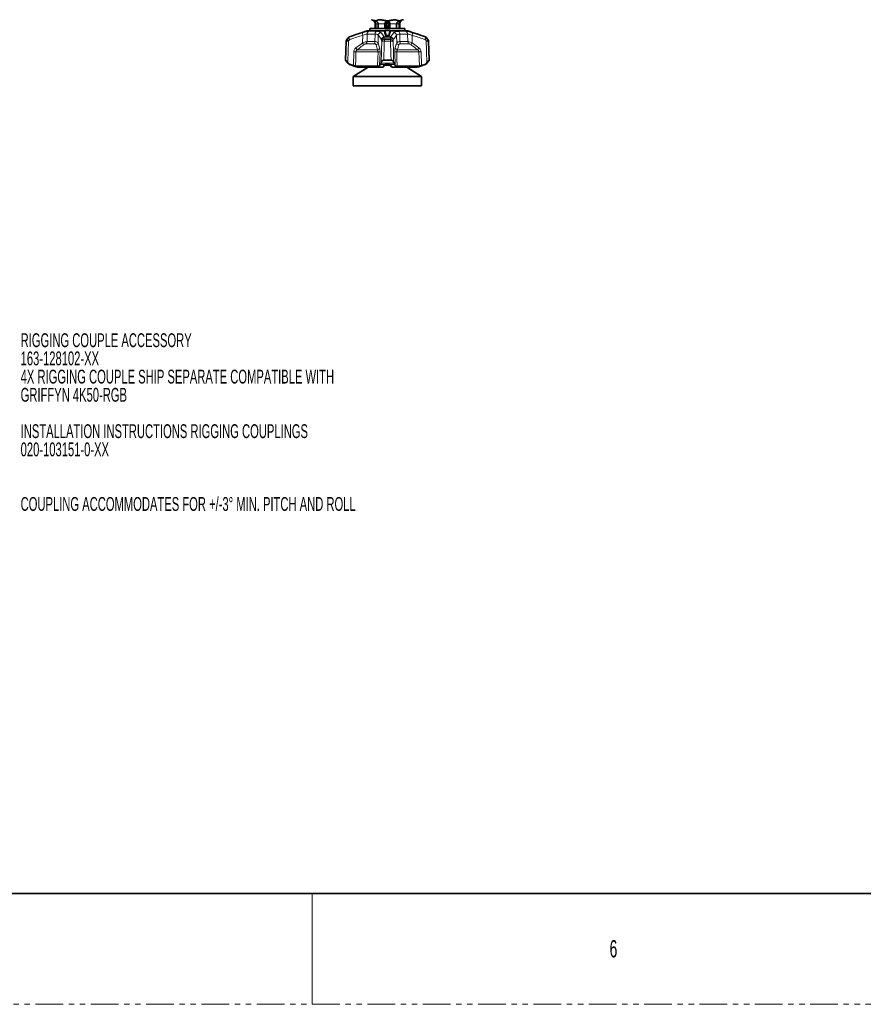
# Model space of a CAD drawing. Header units: millimetres. Extents: x 0 to 1118, y 0 to 864.
# Tile 18 of 200: x 212 to 406, y 0 to 226. Entities that reach past the tile are written whole.
import ezdxf

# ---------------------------------------------------------------- set-up
doc = ezdxf.new("R2010")
doc.units = ezdxf.units.MM
doc.linetypes.add('PHANTOM', pattern=[12.7, 6.35, -1.27, 1.27, -1.27, 1.27, -1.27])
doc.layers.add('ALPHAREV', color=7, linetype='Continuous', lineweight=25)
doc.styles.add('SLDTEXTSTYLE0', font='TXT', dxfattribs={"width": 0.605})
doc.styles.add('SLDTEXTSTYLE1', font='TXT', dxfattribs={"width": 0.6})

# ---------------------------------------------------------------- blocks, each defined once
blk = doc.blocks.new('SW_NOTE_0_1')
at = {"layer": 'ALPHAREV', "color": 0, "char_height": 3.175, "attachment_point": 1, "style": 'SLDTEXTSTYLE0'}
for s, insert in [('RIGGING COUPLE ACCESSORY', (0.52, 1.63)), ('163-128102-XX', (0.52, -2.54)), ('4X RIGGING COUPLE SHIP SEPARATE COMPATIBLE WITH', (0.52, -6.72)), ('GRIFFYN 4K50-RGB', (0.52, -10.89)), ('INSTALLATION INSTRUCTIONS RIGGING COUPLINGS', (0.52, -19.24)), ('020-103151-0-XX', (0.52, -23.42)), ('COUPLING ACCOMMODATES FOR +/-3° MIN. PITCH AND ROLL', (0.52, -35.94))]:
    blk.add_mtext(s, dxfattribs=dict(at, insert=insert))

msp = doc.modelspace()

# ---------------------------------------------------------------- linework, layer by layer
at = {"color": 7, "linetype": 'Continuous', "lineweight": 35}
for p, q in [((292.666, 223.926), (292.666, 223.343)), ((292.666, 223.926), (296.666, 223.926)), ((293.833, 224.942), (293.833, 223.926)), ((293.973, 224.942), (293.971, 225.009)), ((293.973, 223.926), (293.973, 224.942)), ((294.554, 225.009), (294.556, 224.942)), ((294.556, 224.942), (294.556, 223.926)), ((296.083, 223.926), (296.083, 224.942)), ((296.666, 223.926), (300.666, 223.926)), ((296.878, 224.693), (297.005, 224.693)), ((297.132, 224.697), (297.132, 224.696)), ((297.249, 224.693), (297.132, 224.696)), ((297.249, 224.942), (297.249, 223.926)), ((298.775, 224.942), (298.777, 225.009)), ((298.775, 223.926), (298.775, 224.942)), ((299.361, 225.009), (299.359, 224.942)), ((299.359, 224.942), (299.359, 223.926)), ((299.499, 223.926), (299.499, 224.942)), ((300.666, 223.343), (300.666, 223.926)), ((287.582, 221.718), (287.352, 221.382)), ((291.999, 223.343), (295.991, 223.343)), ((296.027, 223.339), (296.019, 223.271)), ((297.313, 223.271), (297.305, 223.339)), ((297.344, 223.343), (301.333, 223.343)), ((305.98, 221.382), (305.75, 221.718)), ((287.235, 221.028), (287.083, 216.656)), ((306.249, 216.656), (306.097, 221.028)), ((287.083, 216.656), (287.582, 215.927)), ((287.083, 216.656), (287.119, 216.656)), ((287.599, 216.068), (287.702, 215.927)), ((292.233, 215.009), (288.834, 212.859)), ((289.334, 215.28), (294.426, 215.28)), ((289.885, 215.009), (295.482, 215.009)), ((295.196, 215.927), (295.228, 216.068)), ((295.832, 216.656), (297.5, 216.656)), ((297.272, 215.484), (296.062, 215.484)), ((296.229, 215.627), (297.162, 215.627)), ((297.133, 215.649), (297.57, 215.114)), ((297.849, 215.009), (303.447, 215.009)), ((298.104, 216.068), (298.135, 215.927)), ((298.906, 215.28), (303.998, 215.28)), ((304.498, 212.859), (301.098, 215.009)), ((305.63, 215.927), (305.733, 216.068)), ((305.75, 215.927), (306.249, 216.656)), ((306.213, 216.656), (306.249, 216.656)), ((288.834, 212.859), (288.834, 210.742)), ((304.498, 212.859), (288.834, 212.859)), ((304.498, 210.742), (304.498, 212.859)), ((304.498, 210.742), (288.834, 210.742)), ((12.7, 25.4), (1104.9, 25.4))]:
    msp.add_line(p, q, dxfattribs=at)
at = {"color": 7, "linetype": 'Continuous', "lineweight": 18}
for p, q in [((293.973, 224.942), (293.833, 224.942)), ((293.971, 225.009), (294.554, 225.009)), ((296.083, 224.942), (294.556, 224.942)), ((298.775, 224.942), (297.249, 224.942)), ((299.361, 225.009), (298.777, 225.009)), ((299.499, 224.942), (299.359, 224.942)), ((287.613, 221.718), (287.582, 221.718)), ((287.899, 221.966), (287.929, 221.966)), ((290.975, 220.606), (291.014, 222.356)), ((292.029, 222.64), (291.987, 220.896)), ((293.841, 222.64), (292.029, 222.64)), ((292.432, 223.255), (294.087, 223.255)), ((293.793, 220.896), (293.841, 222.64)), ((294.58, 222.356), (294.526, 220.606)), ((297.414, 221.718), (295.917, 221.718)), ((295.944, 221.966), (297.388, 221.966)), ((296.027, 223.329), (296.02, 223.271)), ((296.02, 223.271), (296.02, 223.271)), ((296.027, 223.329), (296.027, 223.339)), ((296.33, 222.241), (296.333, 222.313)), ((296.388, 222.313), (296.384, 222.185)), ((296.622, 222.143), (296.622, 222.271)), ((296.71, 222.271), (296.71, 222.143)), ((296.948, 222.185), (296.944, 222.313)), ((296.999, 222.313), (297.002, 222.241)), ((297.305, 223.339), (297.305, 223.329)), ((297.312, 223.271), (297.305, 223.329)), ((298.805, 220.606), (298.752, 222.356)), ((299.245, 223.255), (300.899, 223.255)), ((299.491, 222.64), (299.538, 220.896)), ((301.302, 222.64), (299.491, 222.64)), ((301.344, 220.896), (301.302, 222.64)), ((302.317, 222.356), (302.357, 220.606)), ((305.403, 221.966), (305.433, 221.966)), ((305.75, 221.718), (305.719, 221.718)), ((287.262, 221.028), (287.235, 221.028)), ((287.352, 221.382), (287.378, 221.382)), ((293.676, 220.419), (291.796, 220.419)), ((291.987, 220.896), (293.793, 220.896)), ((294.526, 220.606), (294.876, 219.472)), ((297.371, 221.028), (295.961, 221.028)), ((295.969, 221.382), (297.362, 221.382)), ((299.538, 220.896), (301.344, 220.896)), ((301.536, 220.419), (299.656, 220.419)), ((302.357, 220.606), (303.879, 219.472)), ((305.954, 221.382), (305.98, 221.382)), ((306.097, 221.028), (306.07, 221.028)), ((288.865, 215.399), (288.952, 218.518)), ((294.514, 218.518), (289.425, 218.518)), ((289.707, 218.995), (294.369, 218.995)), ((294.97, 218.518), (294.88, 215.399)), ((298.452, 215.399), (298.362, 218.518)), ((303.907, 218.518), (298.817, 218.518)), ((298.963, 218.995), (303.625, 218.995)), ((304.38, 218.518), (304.467, 215.399)), ((287.582, 215.927), (287.702, 215.927)), ((288.04, 215.679), (287.899, 215.679)), ((287.983, 215.648), (288.007, 215.648)), ((298.231, 215.679), (295.101, 215.679)), ((295.196, 215.927), (298.135, 215.927)), ((296.015, 215.648), (297.316, 215.648)), ((305.433, 215.679), (305.292, 215.679)), ((305.324, 215.648), (305.349, 215.648)), ((305.63, 215.927), (305.75, 215.927)), ((279.4, 25.4), (279.4, 0))]:
    msp.add_line(p, q, dxfattribs=at)
at = {"color": 7, "linetype": 'PHANTOM', "lineweight": 18}
msp.add_line((0, 0), (1117.6, 0), dxfattribs=at)
at = {"color": 7, "linetype": 'Continuous', "lineweight": 35, "flags": 128}
msp.add_lwpolyline([(297.249, 224.745), (297.229, 224.857), (297.135, 225.034), (296.988, 225.166), (296.808, 225.241), (296.615, 225.249), (296.432, 225.193), (296.282, 225.079), (296.18, 224.923), (296.137, 224.744), (296.158, 224.563), (296.238, 224.402), (296.366, 224.28), (296.526, 224.21), (296.698, 224.198), (296.861, 224.244), (296.997, 224.343), (297.091, 224.48), (297.131, 224.638), (297.132, 224.693), (297.132, 224.693)], dxfattribs=at)
at = {"color": 7, "linetype": 'Continuous', "lineweight": 18, "flags": 128}
for points in [[(287.119, 216.656), (287.162, 217.988), (287.262, 221.028)], [(287.761, 221.028), (287.68, 218.548), (287.611, 216.454), (287.599, 216.068)], [(295.228, 216.068), (295.296, 218.548), (295.307, 218.928), (295.365, 221.028)], [(297.5, 216.656), (297.461, 217.988), (297.371, 221.028)], [(297.967, 221.028), (298.035, 218.548), (298.093, 216.454), (298.104, 216.068)], [(305.733, 216.068), (305.652, 218.548), (305.64, 218.928), (305.571, 221.028)], [(289.425, 218.518), (289.384, 217.051), (289.334, 215.28)], [(294.426, 215.28), (294.474, 217.051), (294.514, 218.518)], [(298.817, 218.518), (298.858, 217.051), (298.906, 215.28)], [(303.998, 215.28), (303.948, 217.051), (303.907, 218.518)]]:
    msp.add_lwpolyline(points, dxfattribs=at)
at = {"color": 7, "linetype": 'Continuous', "lineweight": 35}
for centre, radius, start, end in [((292.833, 224.942), 1, 0, 79.84036), ((296.666, 224.693), 0.466, 0.54689, 360), ((300.499, 224.942), 1, 100.16594, 180), ((288.132, 221.341), 0.667, 110.42322, 145.58702), ((311.163, 159.49), 66.667, 106.70547, 110.42322), ((296.126, 223.326), 0.1, 91.84006, 172.72549), ((295.982, 223.418), 0.142, 1.29474, 3.07937), ((297.351, 223.418), 0.143, 176.9298, 178.7014), ((297.205, 223.326), 0.1, 7.27451, 88.16006), ((282.169, 159.49), 66.667, 69.57678, 73.29453), ((305.2, 221.341), 0.667, 34.41298, 69.57678), ((287.902, 221.005), 0.667, 145.58702, 178), ((305.43, 221.005), 0.667, 2, 34.41298), ((288.132, 216.303), 0.667, 214.41298, 249.57678), ((311.163, 278.155), 66.667, 249.57678, 249.65351), ((282.169, 278.155), 66.667, 290.34649, 290.42322), ((305.2, 216.303), 0.667, 290.42322, 325.58702)]:
    msp.add_arc(centre, radius, start, end, dxfattribs=at)
at = {"color": 7, "linetype": 'Continuous', "lineweight": 18}
for centre, radius, start, end in [((288.162, 221.343), 0.665, 110.5039, 145.69581), ((288.655, 222.463), 1.281, 215.57524, 239.05744), ((288.703, 221.748), 0.805, 164.26485, 208.45273), ((291.818, 222.704), 0.876, 162.49134, 203.41069), ((292.688, 222.648), 0.658, 112.82282, 180.67193), ((294.582, 222.701), 0.743, 131.80426, 184.64612), ((295.275, 222.275), 0.7, 98.36588, 173.3354), ((296.016, 221.263), 0.706, 95.88948, 171.78796), ((295.947, 220.981), 0.738, 92.31446, 148.6768), ((297.728, 221.652), 1.811, 170.03354, 177.92726), ((295.919, 223.28), 0.101, 273.19333, 354.9211), ((296.128, 223.32), 0.101, 92.54703, 174.87334), ((296.23, 222.251), 0.101, 271.72427, 353.99935), ((296.433, 222.302), 0.101, 91.278, 173.98124), ((296.36, 221.627), 0.686, 87.70008, 92.29992), ((296.245, 222.195), 0.139, 313.48449, 355.75957), ((296.526, 222.302), 0.138, 133.21424, 175.70869), ((296.483, 222.155), 0.14, 313.03347, 355.21177), ((296.76, 222.26), 0.139, 132.76622, 175.16879), ((296.666, 219.856), 2.416, 88.95209, 91.04791), ((296.571, 222.26), 0.139, 4.83121, 47.23378), ((296.849, 222.155), 0.14, 184.78823, 226.96653), ((296.806, 222.302), 0.138, 4.29131, 46.78576), ((296.899, 222.302), 0.101, 6.01876, 88.722), ((296.972, 221.627), 0.686, 87.70008, 92.29992), ((297.087, 222.195), 0.139, 184.24043, 226.51551), ((297.102, 222.251), 0.101, 186.00065, 268.27573), ((297.204, 223.32), 0.101, 5.12666, 87.45297), ((297.413, 223.28), 0.101, 185.0789, 266.80667), ((295.604, 221.652), 1.811, 2.07274, 9.96646), ((297.316, 221.263), 0.706, 8.21204, 84.11052), ((297.385, 220.981), 0.738, 31.3232, 87.68554), ((298.057, 222.275), 0.7, 6.6646, 81.63412), ((298.75, 222.701), 0.743, 355.35388, 48.19574), ((300.644, 222.648), 0.658, 359.32807, 67.17718), ((301.514, 222.704), 0.876, 336.58931, 17.50866), ((304.628, 221.748), 0.805, 331.54727, 15.73515), ((304.677, 222.463), 1.281, 300.94256, 324.42476), ((305.17, 221.343), 0.665, 34.30419, 69.4961), ((287.929, 221.005), 0.668, 145.67047, 178.0118), ((287.511, 216.034), 5.001, 87.13649, 92.86351), ((288.408, 222.115), 1.265, 215.44691, 239.24419), ((288.509, 218.664), 1.243, 15.46111, 40.54465), ((289.872, 219.772), 1.383, 14.98922, 37.10144), ((291.27, 220.908), 0.717, 317.09698, 359.0511), ((292.798, 220.889), 0.995, 331.83652, 0.39922), ((293.865, 220.783), 0.685, 287.48723, 345.04819), ((294.211, 219.671), 0.694, 283.12518, 343.31786), ((295.996, 220.642), 0.74, 92.08216, 148.55966), ((295.663, 213.418), 7.616, 87.75836, 92.24164), ((303.42, 221.021), 7.459, 177.23285, 179.94925), ((289.912, 221.021), 7.459, 0.05075, 2.76715), ((297.336, 220.642), 0.74, 31.44034, 87.91784), ((297.669, 213.418), 7.616, 87.75836, 92.24164), ((299.121, 219.671), 0.694, 196.68214, 256.87482), ((299.467, 220.783), 0.685, 194.95181, 252.51277), ((300.533, 220.889), 0.995, 179.60078, 208.16348), ((302.062, 220.908), 0.717, 180.9489, 222.90302), ((303.46, 219.772), 1.383, 142.89856, 165.01078), ((304.823, 218.664), 1.243, 139.45535, 164.53889), ((304.924, 222.115), 1.265, 300.75581, 324.55309), ((305.82, 216.034), 5.001, 87.13649, 92.86351), ((305.403, 221.005), 0.668, 1.9882, 34.32953), ((289.189, 226.059), 7.544, 268.20235, 271.79765), ((294.742, 225.441), 6.926, 268.11499, 271.88501), ((298.59, 225.441), 6.926, 268.11499, 271.88501), ((304.143, 226.059), 7.544, 268.20235, 271.79765)]:
    msp.add_arc(centre, radius, start, end, dxfattribs=at)
at = {"color": 7, "linetype": 'Continuous', "lineweight": 35}
for points, knots in [([(293.008, 225.926), (293.173, 225.874), (293.502, 225.769), (293.977, 225.641), (294.42, 225.806), (294.698, 225.886), (294.837, 225.926)], [0, 0, 0, 0, 0.2716257, 0.5426871, 0.7711112, 1, 1, 1, 1]), ([(294.837, 225.926), (294.848, 225.925), (295.159, 225.897), (295.762, 225.776), (296.671, 225.641), (297.583, 225.787), (298.19, 225.88), (298.495, 225.926)], [0, 0, 0, 0, 0.0085024, 0.2544652, 0.5000119, 0.749258, 1, 1, 1, 1]), ([(298.495, 225.926), (298.659, 225.874), (298.988, 225.769), (299.463, 225.641), (299.906, 225.806), (300.184, 225.886), (300.323, 225.926)], [0, 0, 0, 0, 0.2716257, 0.5426871, 0.7711112, 1, 1, 1, 1]), ([(293.971, 225.009), (293.968, 225.054), (293.96, 225.154), (293.939, 225.312), (293.917, 225.461), (293.922, 225.558), (293.972, 225.597), (294.051, 225.591), (294.168, 225.547), (294.313, 225.454), (294.45, 225.31), (294.534, 225.153), (294.549, 225.051), (294.554, 225.009)], [0, 0, 0, 0, 0.0688366, 0.1556097, 0.2749191, 0.3956192, 0.4717783, 0.5482945, 0.6191441, 0.7287045, 0.8411765, 0.9349999, 1, 1, 1, 1]), ([(296.083, 225.009), (296.086, 225.054), (296.092, 225.154), (296.156, 225.312), (296.277, 225.461), (296.44, 225.558), (296.61, 225.597), (296.758, 225.591), (296.913, 225.547), (297.06, 225.454), (297.177, 225.31), (297.24, 225.153), (297.247, 225.051), (297.249, 225.009)], [0, 0, 0, 0, 0.0688366, 0.15560973, 0.27491914, 0.3956192, 0.47177833, 0.54829446, 0.61914411, 0.72870449, 0.84117648, 0.93499994, 1, 1, 1, 1]), ([(296.083, 224.942), (296.083, 224.951), (296.083, 224.974), (296.083, 224.996), (296.083, 225.009)], [0, 0, 0, 0, 0.4137019, 1, 1, 1, 1]), ([(296.878, 224.693), (296.878, 224.672), (296.878, 224.629), (296.854, 224.567), (296.814, 224.513), (296.758, 224.472), (296.69, 224.449), (296.617, 224.446), (296.545, 224.466), (296.48, 224.506), (296.429, 224.565), (296.396, 224.638), (296.386, 224.719), (296.4, 224.802), (296.438, 224.878), (296.499, 224.941), (296.576, 224.985), (296.665, 225.004), (296.757, 224.997), (296.844, 224.963), (296.92, 224.903), (296.975, 224.823), (297.006, 224.728), (297.007, 224.627), (296.979, 224.528), (296.922, 224.44), (296.84, 224.371), (296.741, 224.329), (296.631, 224.316), (296.521, 224.337), (296.42, 224.39), (296.338, 224.471), (296.282, 224.574), (296.255, 224.703), (296.276, 224.852), (296.361, 224.994), (296.496, 225.096), (296.663, 225.138), (296.837, 225.113), (296.989, 225.021), (297.102, 224.876), (297.122, 224.757), (297.132, 224.697)], [0, 0, 0, 0, 0.0148988, 0.0301803, 0.0458737, 0.0620088, 0.0785557, 0.0954847, 0.1128257, 0.1306085, 0.148803, 0.1673795, 0.186368, 0.2057983, 0.2256404, 0.2458643, 0.2665002, 0.2875779, 0.3090674, 0.3309386, 0.3532218, 0.3759468, 0.3990837, 0.4226022, 0.4465326, 0.4709049, 0.4956891, 0.5208548, 0.5464323, 0.5724519, 0.5988833, 0.6256962, 0.652921, 0.6805878, 0.717994, 0.7561303, 0.7949966, 0.8345929, 0.8749193, 0.9159758, 0.9576253, 1, 1, 1, 1]), ([(297.005, 224.693), (297.004, 224.659), (297.002, 224.591), (296.961, 224.495), (296.895, 224.413), (296.806, 224.353), (296.702, 224.321), (296.592, 224.32), (296.484, 224.353), (296.389, 224.416), (296.315, 224.505), (296.27, 224.614), (296.258, 224.733), (296.282, 224.852), (296.34, 224.961), (296.428, 225.049), (296.54, 225.108), (296.666, 225.133), (296.796, 225.12), (296.918, 225.069), (297.02, 224.983), (297.106, 224.858), (297.122, 224.753), (297.132, 224.693)], [0, 0, 0, 0, 0.0398491, 0.0803879, 0.1216175, 0.163541, 0.2061582, 0.2494653, 0.2934631, 0.3381552, 0.3835412, 0.4296169, 0.4763836, 0.5238448, 0.572, 0.6208449, 0.6703808, 0.7206114, 0.7715361, 0.8231505, 0.875456, 0.9284564, 1, 1, 1, 1]), ([(296.708, 224.201), (296.727, 224.201), (296.8, 224.2), (296.921, 224.255), (297.052, 224.359), (297.136, 224.505), (297.173, 224.625), (297.164, 224.688), (297.163, 224.695)], [0, 0, 0, 0, 0.0743833, 0.2933098, 0.5161612, 0.7444467, 0.9712871, 1, 1, 1, 1]), ([(297.249, 225.009), (297.249, 224.996), (297.249, 224.974), (297.249, 224.951), (297.249, 224.942)], [0, 0, 0, 0, 0.5862981, 1, 1, 1, 1]), ([(298.777, 225.009), (298.784, 225.054), (298.798, 225.154), (298.884, 225.312), (299.026, 225.461), (299.184, 225.558), (299.304, 225.597), (299.373, 225.591), (299.411, 225.547), (299.414, 225.454), (299.393, 225.31), (299.371, 225.153), (299.364, 225.051), (299.361, 225.009)], [0, 0, 0, 0, 0.0688366, 0.1556097, 0.2749191, 0.3956192, 0.4717783, 0.5482945, 0.6191441, 0.7287045, 0.8411765, 0.9349999, 1, 1, 1, 1]), ([(296.018, 223.271), (296.016, 223.26), (296.011, 223.241), (295.997, 223.227), (295.996, 223.226), (295.995, 223.226)], [0, 0, 0, 0, 0.4372165, 0.7447092, 1, 1, 1, 1]), ([(297.208, 223.421), (297.208, 223.421), (297.027, 223.427), (296.665, 223.434), (296.304, 223.426), (296.123, 223.421)], [0, 0, 0, 0, 0.001107, 0.4999997, 1, 1, 1, 1]), ([(297.336, 223.226), (297.336, 223.226), (297.335, 223.226), (297.323, 223.24), (297.313, 223.258), (297.314, 223.27), (297.314, 223.271)], [0, 0, 0, 0, 0.2161376, 0.5552293, 0.9666921, 1, 1, 1, 1]), ([(287.599, 216.068), (287.506, 216.192), (287.371, 216.373), (287.224, 216.552), (287.146, 216.639), (287.128, 216.65), (287.119, 216.656)], [0, 0, 0, 0, 0.4557364, 0.6638276, 0.8405464, 1, 1, 1, 1]), ([(287.702, 215.927), (287.755, 215.866), (287.851, 215.758), (287.982, 215.703), (288.04, 215.679)], [0, 0, 0, 0, 0.5588157, 1, 1, 1, 1]), ([(288.007, 215.648), (288.352, 215.525), (288.975, 215.303), (289.604, 215.1), (289.885, 215.009)], [0, 0, 0, 0, 0.55247446, 1, 1, 1, 1]), ([(288.04, 215.679), (288.086, 215.663), (288.25, 215.606), (288.524, 215.512), (288.754, 215.436), (288.865, 215.399)], [0, 0, 0, 0, 0.168844, 0.5946967, 1, 1, 1, 1]), ([(289.334, 215.28), (289.306, 215.283), (289.251, 215.288), (289.094, 215.328), (288.956, 215.37), (288.877, 215.396), (288.865, 215.399)], [0, 0, 0, 0, 0.3122278, 0.6241372, 0.9449036, 1, 1, 1, 1]), ([(294.88, 215.399), (294.853, 215.377), (294.801, 215.333), (294.637, 215.289), (294.495, 215.283), (294.426, 215.28)], [0, 0, 0, 0, 0.3366519, 0.6738513, 1, 1, 1, 1]), ([(294.88, 215.399), (294.91, 215.436), (294.984, 215.527), (295.057, 215.622), (295.101, 215.679)], [0, 0, 0, 0, 0.4060816, 1, 1, 1, 1]), ([(295.101, 215.679), (295.121, 215.712), (295.157, 215.77), (295.185, 215.88), (295.196, 215.927)], [0, 0, 0, 0, 0.5768574, 1, 1, 1, 1]), ([(295.832, 216.656), (295.776, 216.65), (295.665, 216.639), (295.502, 216.55), (295.323, 216.369), (295.265, 216.184), (295.228, 216.068)], [0, 0, 0, 0, 0.1616543, 0.3221635, 0.5706653, 1, 1, 1, 1]), ([(295.529, 215.009), (295.517, 215.009), (295.502, 215.009), (295.486, 215.009), (295.482, 215.009)], [0, 0, 0, 0, 0.7661345, 1, 1, 1, 1]), ([(295.756, 215.118), (295.746, 215.105), (295.715, 215.064), (295.635, 215.021), (295.565, 215.013), (295.529, 215.009)], [0, 0, 0, 0, 0.1827955, 0.591359, 1, 1, 1, 1]), ([(295.761, 215.114), (295.797, 215.154), (295.944, 215.322), (296.089, 215.51), (296.198, 215.653)], [0, 0, 0, 0, 0.2423759, 1, 1, 1, 1]), ([(296.155, 215.632), (296.181, 215.628), (296.208, 215.625), (296.232, 215.632), (296.232, 215.632)], [0, 0, 0, 0, 0.9693485, 1, 1, 1, 1]), ([(298.104, 216.068), (298.064, 216.192), (298.006, 216.373), (297.825, 216.552), (297.671, 216.639), (297.555, 216.65), (297.5, 216.656)], [0, 0, 0, 0, 0.4557364, 0.6638276, 0.8405464, 1, 1, 1, 1]), ([(297.575, 215.118), (297.585, 215.105), (297.616, 215.064), (297.696, 215.021), (297.767, 215.013), (297.803, 215.009)], [0, 0, 0, 0, 0.18549483, 0.59270883, 1, 1, 1, 1]), ([(297.849, 215.009), (297.837, 215.009), (297.822, 215.009), (297.806, 215.009), (297.803, 215.009)], [0, 0, 0, 0, 0.7663028, 1, 1, 1, 1]), ([(298.135, 215.927), (298.151, 215.866), (298.18, 215.758), (298.215, 215.703), (298.231, 215.679)], [0, 0, 0, 0, 0.5588157, 1, 1, 1, 1]), ([(298.231, 215.679), (298.243, 215.663), (298.287, 215.606), (298.361, 215.512), (298.422, 215.436), (298.452, 215.399)], [0, 0, 0, 0, 0.168844, 0.5946967, 1, 1, 1, 1]), ([(298.906, 215.28), (298.839, 215.283), (298.705, 215.288), (298.55, 215.328), (298.478, 215.37), (298.455, 215.396), (298.452, 215.399)], [0, 0, 0, 0, 0.3122278, 0.6241372, 0.9449036, 1, 1, 1, 1]), ([(303.447, 215.009), (303.728, 215.1), (304.357, 215.303), (304.98, 215.525), (305.324, 215.648)], [0, 0, 0, 0, 0.4477881, 1, 1, 1, 1]), ([(304.467, 215.399), (304.397, 215.377), (304.257, 215.333), (304.087, 215.289), (304.027, 215.283), (303.998, 215.28)], [0, 0, 0, 0, 0.3366519, 0.6738513, 1, 1, 1, 1]), ([(304.467, 215.399), (304.579, 215.436), (304.854, 215.527), (305.129, 215.622), (305.292, 215.679)], [0, 0, 0, 0, 0.4060816, 1, 1, 1, 1]), ([(305.292, 215.679), (305.367, 215.712), (305.498, 215.77), (305.591, 215.88), (305.63, 215.927)], [0, 0, 0, 0, 0.5768574, 1, 1, 1, 1]), ([(306.213, 216.656), (306.204, 216.65), (306.186, 216.639), (306.106, 216.55), (305.957, 216.369), (305.82, 216.184), (305.733, 216.068)], [0, 0, 0, 0, 0.1616543, 0.3221635, 0.5706653, 1, 1, 1, 1])]:
    msp.add_open_spline(points, degree=3, knots=knots, dxfattribs=at)
at = {"color": 7, "linetype": 'Continuous', "lineweight": 18}
for points, knots in [([(287.378, 221.382), (287.435, 221.463), (287.513, 221.575), (287.592, 221.687), (287.613, 221.718)], [0, 0, 0, 0, 0.7289501, 1, 1, 1, 1]), ([(287.929, 221.966), (288.039, 222.006), (288.599, 222.208), (289.613, 222.556), (290.526, 222.83), (290.983, 222.967)], [0, 0, 0, 0, 0.1092201, 0.5542074, 1, 1, 1, 1]), ([(291.014, 222.356), (290.563, 222.22), (289.66, 221.948), (288.658, 221.604), (288.105, 221.404), (287.996, 221.364)], [0, 0, 0, 0, 0.445417, 0.8906595, 1, 1, 1, 1]), ([(290.983, 222.967), (291.262, 223.043), (291.791, 223.188), (292.235, 223.252), (292.407, 223.254), (292.432, 223.255)], [0, 0, 0, 0, 0.4871128, 0.9237817, 1, 1, 1, 1]), ([(292.029, 222.64), (292.012, 222.64), (291.893, 222.639), (291.575, 222.573), (291.21, 222.432), (291.014, 222.356)], [0, 0, 0, 0, 0.0743214, 0.5037407, 1, 1, 1, 1]), ([(294.58, 222.356), (294.554, 222.39), (294.483, 222.487), (294.257, 222.612), (293.979, 222.631), (293.841, 222.64)], [0, 0, 0, 0, 0.2194758, 0.6124385, 1, 1, 1, 1]), ([(294.087, 223.255), (294.288, 223.245), (294.687, 223.224), (295.026, 223.1), (295.135, 223.002), (295.173, 222.967)], [0, 0, 0, 0, 0.3959631, 0.7869012, 1, 1, 1, 1]), ([(295.317, 221.364), (295.291, 221.404), (295.157, 221.604), (294.912, 221.948), (294.69, 222.22), (294.58, 222.356)], [0, 0, 0, 0, 0.1093405, 0.554583, 1, 1, 1, 1]), ([(295.173, 222.967), (295.29, 222.83), (295.524, 222.556), (295.778, 222.208), (295.916, 222.006), (295.944, 221.966)], [0, 0, 0, 0, 0.4457926, 0.89077989, 1, 1, 1, 1]), ([(295.917, 221.718), (295.922, 221.687), (295.939, 221.575), (295.957, 221.463), (295.969, 221.382)], [0, 0, 0, 0, 0.2710499, 1, 1, 1, 1]), ([(295.993, 223.233), (295.982, 223.23), (295.951, 223.221), (295.925, 223.201), (295.925, 223.186), (295.924, 223.179)], [0, 0, 0, 0, 0.2363678, 0.6186072, 1, 1, 1, 1]), ([(296.233, 222.15), (296.212, 222.224), (296.145, 222.464), (296.043, 222.811), (295.96, 223.067), (295.924, 223.179)], [0, 0, 0, 0, 0.2020262, 0.6535325, 1, 1, 1, 1]), ([(296.02, 223.271), (296.056, 223.159), (296.139, 222.903), (296.242, 222.555), (296.31, 222.315), (296.33, 222.241)], [0, 0, 0, 0, 0.346486, 0.7979838, 1, 1, 1, 1]), ([(296.333, 222.313), (296.328, 222.33), (296.276, 222.515), (296.175, 222.867), (296.078, 223.172), (296.027, 223.329)], [0, 0, 0, 0, 0.0488393, 0.5078531, 1, 1, 1, 1]), ([(296.123, 223.421), (296.127, 223.411), (296.178, 223.257), (296.281, 222.931), (296.379, 222.585), (296.431, 222.403)], [0, 0, 0, 0, 0.03325502, 0.49216284, 1, 1, 1, 1]), ([(296.233, 222.15), (296.233, 222.15), (296.235, 222.142), (296.248, 222.126), (296.285, 222.107), (296.322, 222.099), (296.341, 222.095)], [0, 0, 0, 0, 0.0129778, 0.3531394, 0.6763966, 1, 1, 1, 1]), ([(296.384, 222.185), (296.374, 222.189), (296.355, 222.197), (296.336, 222.217), (296.332, 222.233), (296.33, 222.241)], [0, 0, 0, 0, 0.3071967, 0.6309697, 1, 1, 1, 1]), ([(296.578, 222.053), (296.575, 222.054), (296.538, 222.06), (296.474, 222.072), (296.397, 222.085), (296.355, 222.092), (296.341, 222.095)], [0, 0, 0, 0, 0.0332136, 0.4688032, 0.8187908, 1, 1, 1, 1]), ([(296.384, 222.185), (296.398, 222.183), (296.44, 222.175), (296.52, 222.162), (296.585, 222.15), (296.622, 222.143)], [0, 0, 0, 0, 0.1812155, 0.5312074, 1, 1, 1, 1]), ([(296.622, 222.271), (296.608, 222.274), (296.567, 222.281), (296.497, 222.294), (296.433, 222.305), (296.396, 222.311), (296.388, 222.313)], [0, 0, 0, 0, 0.1758217, 0.5320297, 0.8882229, 1, 1, 1, 1]), ([(296.431, 222.403), (296.44, 222.402), (296.476, 222.395), (296.541, 222.384), (296.611, 222.372), (296.652, 222.364), (296.666, 222.362)], [0, 0, 0, 0, 0.1117814, 0.4679812, 0.8241846, 1, 1, 1, 1]), ([(296.578, 222.053), (296.595, 222.051), (296.632, 222.045), (296.695, 222.045), (296.734, 222.05), (296.754, 222.053)], [0, 0, 0, 0, 0.3092196, 0.6547128, 1, 1, 1, 1]), ([(296.71, 222.143), (296.7, 222.141), (296.683, 222.135), (296.661, 222.135), (296.641, 222.138), (296.63, 222.141), (296.622, 222.143)], [0, 0, 0, 0, 0.347142, 0.6323286, 0.6884405, 1, 1, 1, 1]), ([(296.666, 222.362), (296.683, 222.365), (296.727, 222.373), (296.805, 222.387), (296.867, 222.397), (296.901, 222.403)], [0, 0, 0, 0, 0.2132442, 0.5694335, 1, 1, 1, 1]), ([(296.944, 222.313), (296.91, 222.307), (296.849, 222.296), (296.771, 222.282), (296.727, 222.274), (296.71, 222.271)], [0, 0, 0, 0, 0.4305558, 0.7867484, 1, 1, 1, 1]), ([(296.71, 222.143), (296.738, 222.148), (296.775, 222.155), (296.84, 222.167), (296.892, 222.175), (296.934, 222.183), (296.948, 222.185)], [0, 0, 0, 0, 0.3499902, 0.468824, 0.8188155, 1, 1, 1, 1]), ([(296.991, 222.095), (296.977, 222.092), (296.935, 222.085), (296.856, 222.071), (296.791, 222.06), (296.754, 222.053)], [0, 0, 0, 0, 0.1811782, 0.53116559, 1, 1, 1, 1]), ([(296.901, 222.403), (296.947, 222.565), (297.023, 222.833), (297.125, 223.167), (297.182, 223.341), (297.208, 223.421)], [0, 0, 0, 0, 0.4509596, 0.7473806, 1, 1, 1, 1]), ([(297.002, 222.241), (296.999, 222.232), (296.995, 222.216), (296.976, 222.196), (296.956, 222.188), (296.948, 222.185)], [0, 0, 0, 0, 0.3744903, 0.7324542, 1, 1, 1, 1]), ([(296.991, 222.095), (297.008, 222.098), (297.045, 222.106), (297.085, 222.126), (297.094, 222.142), (297.099, 222.15)], [0, 0, 0, 0, 0.2828388, 0.6416295, 1, 1, 1, 1]), ([(297.305, 223.329), (297.279, 223.249), (297.223, 223.076), (297.12, 222.742), (297.045, 222.474), (296.999, 222.313)], [0, 0, 0, 0, 0.252608, 0.5490281, 1, 1, 1, 1]), ([(297.002, 222.241), (297.045, 222.395), (297.135, 222.713), (297.239, 223.048), (297.299, 223.231), (297.312, 223.271)], [0, 0, 0, 0, 0.4236823, 0.8751814, 1, 1, 1, 1]), ([(297.407, 223.179), (297.394, 223.139), (297.335, 222.956), (297.232, 222.622), (297.142, 222.304), (297.099, 222.15)], [0, 0, 0, 0, 0.1248082, 0.5763004, 1, 1, 1, 1]), ([(297.312, 223.271), (297.313, 223.271), (297.313, 223.271), (297.312, 223.271), (297.312, 223.271)], [0, 0, 0, 0, 0.68032278, 1, 1, 1, 1]), ([(297.407, 223.179), (297.408, 223.18), (297.41, 223.187), (297.405, 223.202), (297.381, 223.22), (297.352, 223.23), (297.339, 223.234)], [0, 0, 0, 0, 0.04866543, 0.40191187, 0.72833145, 1, 1, 1, 1]), ([(297.362, 221.382), (297.375, 221.463), (297.392, 221.575), (297.41, 221.687), (297.414, 221.718)], [0, 0, 0, 0, 0.7289501, 1, 1, 1, 1]), ([(297.388, 221.966), (297.416, 222.006), (297.554, 222.208), (297.808, 222.556), (298.042, 222.83), (298.159, 222.967)], [0, 0, 0, 0, 0.1092201, 0.5542074, 1, 1, 1, 1]), ([(298.752, 222.356), (298.641, 222.22), (298.42, 221.948), (298.175, 221.604), (298.041, 221.404), (298.015, 221.364)], [0, 0, 0, 0, 0.445417, 0.8906595, 1, 1, 1, 1]), ([(298.159, 222.967), (298.264, 223.043), (298.464, 223.188), (298.935, 223.252), (299.205, 223.254), (299.245, 223.255)], [0, 0, 0, 0, 0.4871128, 0.9237817, 1, 1, 1, 1]), ([(299.491, 222.64), (299.463, 222.64), (299.276, 222.639), (298.951, 222.573), (298.822, 222.432), (298.752, 222.356)], [0, 0, 0, 0, 0.0743214, 0.5037407, 1, 1, 1, 1]), ([(300.899, 223.255), (301.048, 223.245), (301.342, 223.224), (301.877, 223.1), (302.226, 223.002), (302.349, 222.967)], [0, 0, 0, 0, 0.3959631, 0.7869012, 1, 1, 1, 1]), ([(302.317, 222.356), (302.231, 222.39), (301.989, 222.487), (301.613, 222.612), (301.405, 222.631), (301.302, 222.64)], [0, 0, 0, 0, 0.2194758, 0.6124385, 1, 1, 1, 1]), ([(305.336, 221.364), (305.227, 221.404), (304.674, 221.604), (303.672, 221.948), (302.769, 222.22), (302.317, 222.356)], [0, 0, 0, 0, 0.1093405, 0.554583, 1, 1, 1, 1]), ([(302.349, 222.967), (302.806, 222.83), (303.719, 222.556), (304.733, 222.208), (305.293, 222.006), (305.403, 221.966)], [0, 0, 0, 0, 0.4457926, 0.8907799, 1, 1, 1, 1]), ([(305.719, 221.718), (305.74, 221.687), (305.819, 221.575), (305.897, 221.463), (305.954, 221.382)], [0, 0, 0, 0, 0.2710499, 1, 1, 1, 1]), ([(287.996, 221.364), (287.975, 221.334), (287.897, 221.222), (287.818, 221.11), (287.761, 221.028)], [0, 0, 0, 0, 0.2710124, 1, 1, 1, 1]), ([(289.453, 219.472), (289.374, 219.401), (289.197, 219.244), (289.003, 218.915), (288.969, 218.651), (288.952, 218.518)], [0, 0, 0, 0, 0.2894264, 0.6444441, 1, 1, 1, 1]), ([(289.453, 219.472), (289.473, 219.487), (289.974, 219.875), (290.485, 220.248), (290.975, 220.606)], [0, 0, 0, 0, 0.0396607, 1, 1, 1, 1]), ([(291.208, 220.129), (290.855, 219.869), (290.37, 219.511), (289.875, 219.126), (289.726, 219.01), (289.707, 218.995)], [0, 0, 0, 0, 0.6998938, 0.960207, 1, 1, 1, 1]), ([(290.975, 220.606), (291.13, 220.668), (291.402, 220.776), (291.751, 220.875), (291.908, 220.889), (291.987, 220.896)], [0, 0, 0, 0, 0.3953867, 0.6917534, 1, 1, 1, 1]), ([(291.796, 220.419), (291.75, 220.413), (291.659, 220.399), (291.45, 220.296), (291.298, 220.191), (291.208, 220.129)], [0, 0, 0, 0, 0.2874999, 0.5791325, 1, 1, 1, 1]), ([(294.071, 220.129), (294.042, 220.197), (293.996, 220.31), (293.841, 220.405), (293.725, 220.415), (293.676, 220.419)], [0, 0, 0, 0, 0.4646405, 0.7701578, 1, 1, 1, 1]), ([(293.793, 220.896), (293.882, 220.891), (294.085, 220.881), (294.367, 220.792), (294.468, 220.674), (294.526, 220.606)], [0, 0, 0, 0, 0.2471643, 0.5613264, 1, 1, 1, 1]), ([(294.369, 218.995), (294.365, 219.01), (294.265, 219.397), (294.166, 219.77), (294.071, 220.129)], [0, 0, 0, 0, 0.0397941, 1, 1, 1, 1]), ([(294.97, 218.518), (294.971, 218.599), (294.974, 218.825), (294.947, 219.177), (294.899, 219.374), (294.876, 219.472)], [0, 0, 0, 0, 0.2175479, 0.6095208, 1, 1, 1, 1]), ([(295.365, 221.028), (295.353, 221.11), (295.337, 221.222), (295.321, 221.334), (295.317, 221.364)], [0, 0, 0, 0, 0.7289876, 1, 1, 1, 1]), ([(295.961, 221.028), (295.948, 220.584), (295.905, 219.127), (295.861, 217.669), (295.832, 216.656)], [0, 0, 0, 0, 0.3046449, 1, 1, 1, 1]), ([(298.015, 221.364), (298.01, 221.334), (297.994, 221.222), (297.978, 221.11), (297.967, 221.028)], [0, 0, 0, 0, 0.2710124, 1, 1, 1, 1]), ([(298.456, 219.472), (298.438, 219.401), (298.398, 219.244), (298.361, 218.915), (298.361, 218.651), (298.362, 218.518)], [0, 0, 0, 0, 0.2894264, 0.6444441, 1, 1, 1, 1]), ([(298.456, 219.472), (298.46, 219.487), (298.575, 219.875), (298.692, 220.248), (298.805, 220.606)], [0, 0, 0, 0, 0.03966072, 1, 1, 1, 1]), ([(298.805, 220.606), (298.857, 220.668), (298.947, 220.776), (299.212, 220.875), (299.428, 220.889), (299.538, 220.896)], [0, 0, 0, 0, 0.3953867, 0.6917534, 1, 1, 1, 1]), ([(299.261, 220.129), (299.192, 219.869), (299.096, 219.511), (298.997, 219.126), (298.967, 219.01), (298.963, 218.995)], [0, 0, 0, 0, 0.6998938, 0.960207, 1, 1, 1, 1]), ([(299.656, 220.419), (299.595, 220.413), (299.471, 220.399), (299.328, 220.296), (299.286, 220.191), (299.261, 220.129)], [0, 0, 0, 0, 0.2874999, 0.5791325, 1, 1, 1, 1]), ([(301.344, 220.896), (301.407, 220.891), (301.549, 220.881), (301.889, 220.792), (302.184, 220.674), (302.357, 220.606)], [0, 0, 0, 0, 0.2471643, 0.5613264, 1, 1, 1, 1]), ([(302.124, 220.129), (302.024, 220.197), (301.859, 220.31), (301.654, 220.405), (301.572, 220.415), (301.536, 220.419)], [0, 0, 0, 0, 0.4646405, 0.7701578, 1, 1, 1, 1]), ([(303.625, 218.995), (303.605, 219.01), (303.111, 219.397), (302.607, 219.77), (302.124, 220.129)], [0, 0, 0, 0, 0.0397941, 1, 1, 1, 1]), ([(304.38, 218.518), (304.373, 218.599), (304.352, 218.825), (304.196, 219.177), (303.984, 219.374), (303.879, 219.472)], [0, 0, 0, 0, 0.21754792, 0.6095208, 1, 1, 1, 1]), ([(305.571, 221.028), (305.513, 221.11), (305.435, 221.222), (305.357, 221.334), (305.336, 221.364)], [0, 0, 0, 0, 0.7289876, 1, 1, 1, 1]), ([(306.07, 221.028), (306.085, 220.584), (306.132, 219.127), (306.18, 217.669), (306.213, 216.656)], [0, 0, 0, 0, 0.3046449, 1, 1, 1, 1]), ([(289.707, 218.995), (289.662, 218.961), (289.566, 218.887), (289.488, 218.768), (289.439, 218.641), (289.431, 218.574), (289.425, 218.518)], [0, 0, 0, 0, 0.31199939, 0.6652648, 0.72096368, 1, 1, 1, 1]), ([(294.369, 218.995), (294.403, 218.948), (294.461, 218.868), (294.499, 218.73), (294.515, 218.62), (294.515, 218.559), (294.514, 218.518)], [0, 0, 0, 0, 0.4151069, 0.6937438, 0.7969189, 1, 1, 1, 1]), ([(298.963, 218.995), (298.937, 218.961), (298.881, 218.887), (298.841, 218.768), (298.818, 218.641), (298.818, 218.574), (298.817, 218.518)], [0, 0, 0, 0, 0.3119994, 0.6652648, 0.7209637, 1, 1, 1, 1]), ([(303.625, 218.995), (303.685, 218.948), (303.785, 218.868), (303.861, 218.73), (303.898, 218.62), (303.903, 218.559), (303.907, 218.518)], [0, 0, 0, 0, 0.41510692, 0.69374381, 0.79691887, 1, 1, 1, 1]), ([(295.482, 215.009), (295.562, 215.1), (295.741, 215.303), (295.918, 215.525), (296.015, 215.648)], [0, 0, 0, 0, 0.44778806, 1, 1, 1, 1]), ([(296.015, 215.648), (296.016, 215.647), (296.041, 215.641), (296.088, 215.629), (296.133, 215.631), (296.155, 215.632)], [0, 0, 0, 0, 0.0162171, 0.5294231, 1, 1, 1, 1]), ([(296.186, 215.632), (296.183, 215.628), (296.166, 215.606), (296.121, 215.6), (296.066, 215.613), (296.029, 215.637), (296.016, 215.647), (296.015, 215.648)], [0, 0, 0, 0, 0.0574473, 0.3832844, 0.7882808, 0.9935121, 1, 1, 1, 1]), ([(297.316, 215.648), (297.316, 215.647), (297.303, 215.637), (297.266, 215.613), (297.211, 215.599), (297.16, 215.61), (297.139, 215.639), (297.131, 215.65)], [0, 0, 0, 0, 0.0058481, 0.1908398, 0.555896, 0.8495996, 1, 1, 1, 1]), ([(297.162, 215.632), (297.188, 215.631), (297.238, 215.628), (297.291, 215.641), (297.316, 215.647), (297.316, 215.648)], [0, 0, 0, 0, 0.5231091, 0.9853921, 1, 1, 1, 1]), ([(297.316, 215.648), (297.414, 215.525), (297.591, 215.303), (297.77, 215.1), (297.849, 215.009)], [0, 0, 0, 0, 0.5524745, 1, 1, 1, 1])]:
    msp.add_open_spline(points, degree=3, knots=knots, dxfattribs=at)

# ---------------------------------------------------------------- block references
at = {"layer": 'ALPHAREV'}
msp.add_blockref('SW_NOTE_0_1', (211.975, 152.336), dxfattribs=at)

# ---------------------------------------------------------------- texts
at = {"color": 7, "linetype": 'Continuous', "lineweight": 0, "insert": (347.663, 14.729), "char_height": 3.969, "attachment_point": 1, "style": 'SLDTEXTSTYLE1'}
msp.add_mtext('6', dxfattribs=at)

doc.saveas('drawing.dxf')
